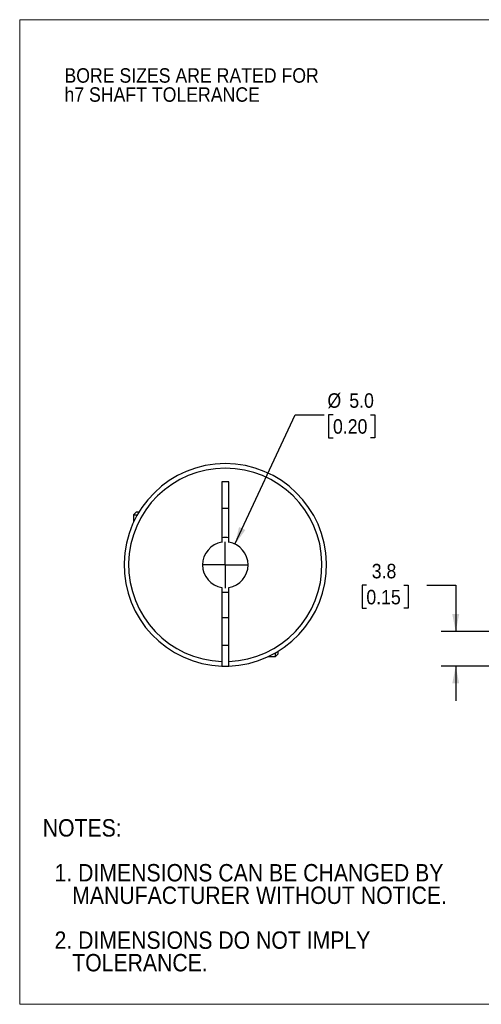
# Model space of a CAD drawing. Header units: millimetres. Extents: x 0 to 140, y 0 to 108.
# Tile 1 of 3: x 0 to 51, y 0 to 108. Entities that reach past the tile are written whole.
import ezdxf

# ---------------------------------------------------------------- set-up
doc = ezdxf.new("R2010")
doc.units = ezdxf.units.MM
doc.header["$LTSCALE"] = 0.5
doc.linetypes.add('SLD-Solid', pattern=[0])
doc.layers.add('SLD-0', color=7, linetype='SLD-Solid', lineweight=25)
doc.layers.add('TEXT', color=140, linetype='SLD-Solid', lineweight=25)
doc.styles.add('SLDTEXTSTYLE0', font='GOTHIC.TTF', dxfattribs={"width": 0.913})
doc.dimstyles.new('SLDDIMSTYLE0', dxfattribs={"dimtxt": 1.5875, "dimasz": 1.905, "dimexe": 0, "dimexo": 0.0625, "dimgap": 0.396875, "dimtad": 0, "dimtih": 1, "dimtoh": 1, "dimdec": 1, "dimrnd": 1e-09, "dimzin": 4, "dimdsep": 46, "dimtxsty": 'SLDTEXTSTYLE0', "dimsah": 1, "dimcen": 0, "dimadec": 0, "dimazin": 1, "dimtfac": 1, "dimtdec": 1, "dimtofl": 0, "dimtmove": 0, "dimatfit": 3, "dimfxl": 0, "dimfrac": 2, "dimtolj": 1, "dimtzin": 12, "dimarcsym": 0})
doc.dimstyles.new('SLDDIMSTYLE1', dxfattribs={"dimtxt": 1.5875, "dimasz": 1.905, "dimexe": 0, "dimexo": 0.0625, "dimgap": 0.396875, "dimtad": 0, "dimtih": 1, "dimtoh": 1, "dimdec": 1, "dimrnd": 1e-09, "dimzin": 12, "dimdsep": 46, "dimtxsty": 'SLDTEXTSTYLE0', "dimsah": 1, "dimcen": 0.09, "dimadec": 0, "dimazin": 3, "dimtfac": 1, "dimtdec": 1, "dimtmove": 0, "dimatfit": 0, "dimfxl": 0, "dimfrac": 2, "dimtolj": 1, "dimtzin": 12, "dimarcsym": 0})

# ---------------------------------------------------------------- blocks, each defined once
blk = doc.blocks.new('Block2')
at = {"color": 7, "linetype": 'SLD-Solid', "lineweight": 18}
for p, q in [((139.7, 107.95), (0, 107.95)), ((0, 0), (0, 107.95)), ((139.7, 0), (0, 0))]:
    blk.add_line(p, q, dxfattribs=at)
blk = doc.blocks.new('SW_NOTE_0_2')
at = {"layer": 'SLD-0', "color": 0, "char_height": 1.5875, "attachment_point": 1, "style": 'SLDTEXTSTYLE0'}
for s, insert in [('BORE SIZES ARE RATED FOR ', (0, 2.03)), ('h7 SHAFT TOLERANCE', (0, -0.06))]:
    blk.add_mtext(s, dxfattribs=dict(at, insert=insert))
blk = doc.blocks.new('SW_NOTE_0_3')
at = {"layer": 'TEXT', "color": 0, "char_height": 1.905, "attachment_point": 1, "style": 'SLDTEXTSTYLE0'}
for s, insert in [('NOTES:', (0, 2.43)), ('  1. DIMENSIONS CAN BE CHANGED BY     ', (0, -2.49)), ('     MANUFACTURER WITHOUT NOTICE.', (0, -4.96)), ('  2. DIMENSIONS DO NOT IMPLY ', (0, -9.88)), ('     TOLERANCE.', (0, -12.35))]:
    blk.add_mtext(s, dxfattribs=dict(at, insert=insert))
blk = doc.blocks.new('_D')
at = {"layer": 'SLD-0'}
for p, q in [((23.61, 50.44), (30.22, 64.64)), ((30.22, 64.64), (33.4, 64.64)), ((34.36, 64.64), (33.88, 64.64)), ((33.88, 64.64), (33.88, 62.12)), ((38.47, 64.64), (38.95, 64.64)), ((38.95, 64.64), (38.95, 62.12)), ((33.88, 62.12), (34.36, 62.12)), ((38.95, 62.12), (38.47, 62.12))]:
    blk.add_line(p, q, dxfattribs=at)
blk.add_solid([(23.61, 50.44), (24.75, 52.01), (24.06, 52.33)], dxfattribs=at)
at = {"layer": 'SLD-0', "char_height": 1.587, "attachment_point": 1, "style": 'SLDTEXTSTYLE0'}
for s, insert in [('%%c', (33.75, 66.99)), ('5.0', (36.15, 66.99)), ('0.20', (34.36, 64.15))]:
    blk.add_mtext(s, dxfattribs=dict(at, insert=insert))
blk = doc.blocks.new('SW_CENTERMARKSYMBOL_0')
at = {"layer": 'SLD-0', "color": 0}
for q in [(0, 2.54), (-2.54, 0), (0, -2.54), (2.54, 0)]:
    blk.add_line((0, 0), q, dxfattribs=at)
blk = doc.blocks.new('_D_2')
at = {"layer": 'SLD-0'}
for p, q in [((38.02, 45.94), (37.54, 45.94)), ((37.54, 45.94), (37.54, 43.42)), ((42.13, 45.94), (42.61, 45.94)), ((42.61, 45.94), (42.61, 43.42)), ((44.65, 45.95), (47.82, 45.95)), ((47.82, 45.95), (47.82, 40.88)), ((37.54, 43.42), (38.02, 43.42)), ((42.61, 43.42), (42.13, 43.42)), ((58.8, 40.88), (46.23, 40.88)), ((55.7, 37.08), (46.23, 37.08)), ((47.82, 37.08), (47.82, 33.27))]:
    blk.add_line(p, q, dxfattribs=at)
for points in [[(47.82, 40.88), (48.2, 42.78), (47.44, 42.78)], [(47.82, 37.08), (47.44, 35.18), (48.2, 35.18)]]:
    blk.add_solid(points, dxfattribs=at)
at = {"layer": 'SLD-0', "char_height": 1.587, "attachment_point": 1, "style": 'SLDTEXTSTYLE0'}
for s, insert in [('3.8', (38.61, 48.29)), ('0.15', (38.02, 45.44))]:
    blk.add_mtext(s, dxfattribs=dict(at, insert=insert))

msp = doc.modelspace()

# ---------------------------------------------------------------- linework, layer by layer
for p, q in [((22.92, 57.28), (22.17, 57.28)), ((22.17, 57.28), (22.17, 50.65)), ((22.92, 50.65), (22.92, 57.28)), ((12.8, 53.98), (12.5, 53.68)), ((12.8, 53.98), (13.09, 53.98)), ((22.17, 54.38), (22.92, 54.38)), ((12.5, 53.68), (12.5, 52.89)), ((12.5, 53.68), (12.91, 53.68)), ((22.17, 45.7), (22.17, 37.58)), ((22.92, 37.58), (22.92, 45.7)), ((22.92, 42.38), (22.17, 42.38)), ((22.17, 39.38), (22.92, 39.38)), ((27.26, 38.13), (28.05, 38.13)), ((28.05, 38.13), (28.05, 38.53)), ((28.05, 38.13), (28.35, 38.43)), ((28.35, 38.43), (28.35, 38.71))]:
    msp.add_line(p, q)
at = {"flags": 128}
msp.add_lwpolyline([(22.17, 37.08), (22.55, 37.08), (22.92, 37.08)], dxfattribs=at)
for radius, start, end in [(11.1, 271.936, 268.064), (10.6, 272.0274, 267.9726), (3, 82.8192, 97.1808), (2.5, 98.6269, 261.3731), (2.5, 278.6269, 81.3731), (3, 262.8192, 277.1808)]:
    msp.add_arc((22.55, 48.18), radius, start, end)
for points, knots in [([(22.17, 37.58), (22.17, 37.56), (22.17, 37.52), (22.17, 37.45), (22.17, 37.38), (22.17, 37.3), (22.17, 37.23), (22.17, 37.16), (22.17, 37.12), (22.17, 37.09), (22.17, 37.08), (22.17, 37.08)], [0, 0, 0, 0, 0.082313, 0.165133, 0.249871, 0.374167, 0.500095, 0.623107, 0.750244, 0.87503, 1, 1, 1, 1]), ([(22.92, 37.08), (22.92, 37.08), (22.92, 37.08), (22.92, 37.1), (22.92, 37.12), (22.92, 37.16), (22.92, 37.23), (22.92, 37.3), (22.92, 37.39), (22.92, 37.48), (22.92, 37.55), (22.92, 37.58)], [0, 0, 0, 0, 0.082203, 0.165284, 0.250672, 0.375269, 0.500649, 0.622952, 0.74999, 0.875169, 1, 1, 1, 1])]:
    msp.add_open_spline(points, degree=3, knots=knots)

# ---------------------------------------------------------------- block references
at = {"color": 7, "linetype": 'Continuous'}
msp.add_blockref('Block2', (0, 0), dxfattribs=at)
at = {"layer": 'SLD-0'}
for name, p in [('SW_NOTE_0_2', (4.91, 100.6)), ('SW_CENTERMARKSYMBOL_0', (22.55, 48.18))]:
    msp.add_blockref(name, p, dxfattribs=at)
at = {"layer": 'TEXT'}
msp.add_blockref('SW_NOTE_0_3', (2.53, 17.87), dxfattribs=at)

# ---------------------------------------------------------------- dimensions: what is measured, and where the dimension line sits
at = {"layer": 'SLD-0'}
dim = msp.add_diameter_dim_2p(p1=(21.49, 45.91), p2=(23.61, 50.44), dimstyle='SLDDIMSTYLE0', dxfattribs=at)
dim.commit()
dim.dimension.update_dxf_attribs({"geometry": '_D', "text_midpoint": (36.42, 64.64), "dimtype": 163})
dim = msp.add_linear_dim(base=(47.82, 40.88), p1=(56.33, 37.08), p2=(59.43, 40.88), angle=90, dimstyle='SLDDIMSTYLE1', dxfattribs=at)
dim.commit()
dim.dimension.update_dxf_attribs({"geometry": '_D_2', "text_midpoint": (47.82, 45.95), "dimtype": 160})

doc.saveas('drawing.dxf')
